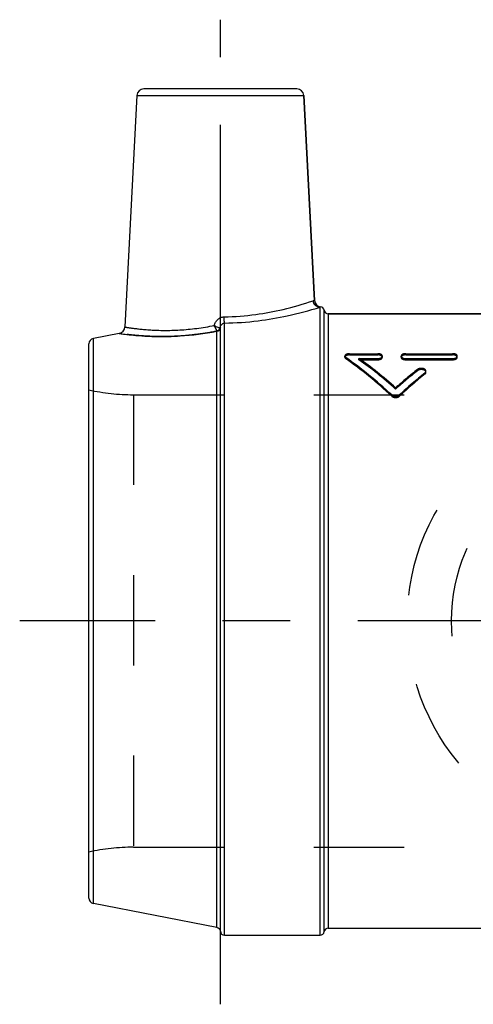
# Model space of a CAD drawing. Header units: millimetres. Extents: x 456 to 544, y 464.4 to 535.6.
# Tile 1 of 2: x 456 to 488.8, y 464.4 to 535.6. Entities that reach past the tile are written whole.
import ezdxf

# ---------------------------------------------------------------- set-up
doc = ezdxf.new("R2010")
doc.units = ezdxf.units.MM
doc.header["$LTSCALE"] = 65.185185
doc.linetypes.add('CENTER', pattern=[0.6, 0.375, -0.075, 0.075, -0.075])
doc.linetypes.add('HIDDEN', pattern=[0.2, 0.1, -0.1])
for name, color, linetype in [('ACHSEN_S', 7, 'CONTINUOUS'), ('KOERPER', 7, 'CONTINUOUS'), ('KONST.EL_MIT_GEO', 7, 'CONTINUOUS'), ('KURVEN', 7, 'CONTINUOUS'), ('L1', 7, 'CONTINUOUS')]:
    doc.layers.add(name, color=color, linetype=linetype)

msp = doc.modelspace()

# ---------------------------------------------------------------- linework, layer by layer
at = {"layer": 'ACHSEN_S', "color": 2, "linetype": 'CENTER'}
msp.add_line((544, 492.125), (456, 492.125), dxfattribs=at)
at = {"layer": 'KOERPER', "color": 7, "linetype": 'Continuous'}
for p, q in [((464.475, 530.101), (463.598, 513.37)), ((476.525, 530.101), (477.301, 515.294)), ((478.3, 514.325), (521.7, 514.325)), ((478.3, 469.925), (521.7, 469.925)), ((470.798, 469.425), (477.708, 469.425))]:
    msp.add_line(p, q, dxfattribs=at)
at = {"layer": 'KOERPER', "color": 8, "linetype": 'HIDDEN'}
for p, q in [((464.221, 508.475), (535.779, 508.475)), ((464.221, 475.775), (499, 475.775))]:
    msp.add_line(p, q, dxfattribs=at)
at = {"layer": 'KONST.EL_MIT_GEO', "color": 7, "linetype": 'Continuous'}
for p, q in [((464.475, 530.101), (476.525, 530.101)), ((476.026, 530.575), (464.974, 530.575)), ((477.301, 515.294), (476.525, 530.101)), ((477.708, 469.425), (477.708, 514.797)), ((478.004, 469.675), (478.004, 514.575)), ((478.3, 514.325), (478.3, 469.925)), ((521.7, 514.325), (478.3, 514.325)), ((470.257, 469.972), (470.257, 513.046)), ((470.499, 469.701), (470.499, 513.301)), ((470.798, 469.425), (470.798, 513.654)), ((463.194, 512.905), (461.324, 512.541)), ((461.324, 471.709), (461.324, 512.541)), ((461, 472.101), (461, 512.149)), ((470.257, 469.972), (461.324, 471.709))]:
    msp.add_line(p, q, dxfattribs=at)
at = {"layer": 'KONST.EL_MIT_GEO', "color": 8, "linetype": 'HIDDEN'}
for p, q in [((479.5, 511.179), (479.5, 511.266)), ((479.567, 511.075), (479.567, 511.161)), ((479.838, 511.351), (479.838, 511.437)), ((479.838, 511.437), (481.869, 511.437)), ((479.838, 511.351), (481.869, 511.351)), ((480.514, 511.003), (480.514, 511.09)), ((480.514, 511.09), (481.869, 511.09)), ((480.514, 511.003), (481.869, 511.003)), ((481.869, 511.351), (481.869, 511.437)), ((481.869, 511.003), (481.869, 511.09)), ((482.208, 511.179), (482.208, 511.266)), ((483.561, 511.179), (483.561, 511.266)), ((483.9, 511.351), (483.9, 511.437)), ((483.9, 511.437), (487.284, 511.437)), ((483.9, 511.351), (487.284, 511.351)), ((483.9, 511.003), (483.9, 511.09)), ((483.9, 511.09), (487.284, 511.09)), ((483.9, 511.003), (487.284, 511.003)), ((487.284, 511.351), (487.284, 511.437)), ((487.284, 511.003), (487.284, 511.09)), ((487.623, 511.179), (487.623, 511.266)), ((484.75, 510.213), (484.75, 510.3)), ((485.36, 510.094), (485.36, 510.181)), ((485.293, 509.974), (485.293, 510.061)), ((483.165, 508.887), (483.165, 508.975)), ((464.221, 508.475), (464.221, 475.775)), ((464.221, 508.475), (535.779, 508.475)), ((482.889, 508.366), (482.889, 508.455)), ((483.44, 508.366), (483.44, 508.455)), ((464.221, 475.775), (499, 475.775))]:
    msp.add_line(p, q, dxfattribs=at)
at = {"layer": 'KONST.EL_MIT_GEO', "color": 7, "linetype": 'Continuous'}
for centre, radius, start, end in [((464.974, 530.075), 0.5, 90, 177), ((476.026, 530.075), 0.5, 3, 90), ((477.8, 515.32), 0.5, 183.00001, 263.41154), ((477.708, 514.525), 0.3, 9.59407, 83.41154), ((478.3, 514.625), 0.3, 189.59407, 270), ((463.099, 513.396), 0.5, 280.99997, 357.00001), ((461.4, 512.149), 0.4, 101, 180), ((461.4, 472.101), 0.4, 180, 259), ((470.2, 469.678), 0.3, 4.5216, 79), ((470.798, 469.725), 0.3, 184.5216, 270), ((477.708, 469.725), 0.3, 270, 350.40593), ((478.3, 469.625), 0.3, 90, 170.40593)]:
    msp.add_arc(centre, radius, start, end, dxfattribs=at)
at = {"layer": 'KONST.EL_MIT_GEO', "color": 8, "linetype": 'HIDDEN'}
for centre, start, end in [((464.221, 523.475), 257.5985, 270), ((464.221, 460.775), 90, 102.4015)]:
    msp.add_arc(centre, 15, start, end, dxfattribs=at)
for centre, major_axis, start_param, end_param in [((479.163, 492.125), (-12.172, 21.334), -1.044547, -0.843276), ((479.163, 492.125), (-12.117, 21.238), -1.045581, -0.843385), ((480.008, 492.125), (-12.172, 21.334), -1.009619, -0.84937), ((480.008, 492.125), (-12.117, 21.238), -1.010489, -0.849507), ((486.322, 492.125), (12.172, 21.334), 0.913455, 1.009619), ((486.322, 492.125), (12.117, 21.238), 0.913882, 1.010489), ((487.167, 492.125), (12.172, 21.334), 0.931722, 1.044547), ((487.167, 492.125), (12.117, 21.238), 0.932232, 1.045581)]:
    msp.add_ellipse(centre, major_axis=major_axis, ratio=0.533402, start_param=start_param, end_param=end_param, dxfattribs=at)
at = {"layer": 'KONST.EL_MIT_GEO', "color": 7, "linetype": 'Continuous'}
for points, knots in [([(470.778, 514.102), (471.543, 514.113), (472.974, 514.222), (475.128, 514.627), (476.498, 515.026), (477.215, 515.27)], [0, 0, 0, 0, 0.349441, 0.653717, 1, 1, 1, 1]), ([(477.215, 515.27), (477.222, 515.272), (477.234, 515.276), (477.252, 515.281), (477.266, 515.285), (477.279, 515.288), (477.288, 515.291), (477.294, 515.292), (477.298, 515.293), (477.299, 515.293), (477.3, 515.293), (477.301, 515.294), (477.301, 515.294)], [0, 0, 0, 0, 0.236192, 0.439925, 0.611657, 0.751752, 0.860482, 0.938029, 0.965148, 0.984513, 0.996129, 1, 1, 1, 1]), ([(477.708, 514.797), (477.646, 514.797), (477.521, 514.822), (477.361, 514.927), (477.25, 515.083), (477.219, 515.207), (477.215, 515.27)], [0, 0, 0, 0, 0.248468, 0.498169, 0.748927, 1, 1, 1, 1]), ([(470.798, 513.654), (471.611, 513.665), (473.136, 513.77), (475.448, 514.163), (476.928, 514.555), (477.708, 514.797)], [0, 0, 0, 0, 0.347141, 0.651262, 1, 1, 1, 1]), ([(477.708, 514.797), (477.713, 514.801), (477.72, 514.806), (477.729, 514.813), (477.734, 514.817), (477.738, 514.819), (477.74, 514.822), (477.742, 514.822), (477.743, 514.823), (477.743, 514.823)], [0, 0, 0, 0, 0.444426, 0.616059, 0.75525, 0.862753, 0.939138, 0.984805, 1, 1, 1, 1]), ([(470.06, 513.479), (470.08, 513.561), (470.144, 513.721), (470.278, 513.891), (470.414, 513.995), (470.565, 514.073), (470.693, 514.1), (470.778, 514.102)], [0, 0, 0, 0, 0.250052, 0.499978, 0.625303, 0.750605, 1, 1, 1, 1]), ([(470.798, 513.654), (470.795, 513.676), (470.791, 513.733), (470.785, 513.834), (470.781, 513.961), (470.779, 514.053), (470.778, 514.102)], [0, 0, 0, 0, 0.151585, 0.383274, 0.674674, 1, 1, 1, 1]), ([(463.194, 512.905), (463.206, 512.903), (463.251, 512.896), (463.353, 512.882), (463.522, 512.858), (463.875, 512.813), (464.464, 512.75), (465.332, 512.69), (466.39, 512.666), (468.057, 512.723), (469.361, 512.893), (470.248, 513.064)], [0, 0, 0, 0, 0.004891, 0.019502, 0.043649, 0.077042, 0.169942, 0.2943, 0.445363, 0.617629, 1, 1, 1, 1]), ([(463.598, 513.37), (463.598, 513.369), (463.599, 513.37), (463.6, 513.369), (463.603, 513.369), (463.608, 513.368), (463.617, 513.367), (463.63, 513.364), (463.647, 513.361), (463.668, 513.358), (463.693, 513.354), (463.733, 513.347), (463.793, 513.338), (463.876, 513.325), (463.974, 513.31), (464.086, 513.294), (464.213, 513.277), (464.409, 513.252), (464.687, 513.219), (465.059, 513.183), (465.481, 513.152), (465.947, 513.13), (466.455, 513.119), (466.999, 513.125), (467.782, 513.159), (468.81, 513.257), (469.639, 513.394), (470.06, 513.479)], [0, 0, 0, 0, 0.000075, 0.000298, 0.000671, 0.001192, 0.002682, 0.004766, 0.007443, 0.010711, 0.014568, 0.019011, 0.029645, 0.042585, 0.057797, 0.075244, 0.094883, 0.116668, 0.166467, 0.224197, 0.289365, 0.361425, 0.439775, 0.523749, 0.612614, 0.801695, 1, 1, 1, 1]), ([(470.248, 513.064), (470.239, 513.086), (470.214, 513.139), (470.15, 513.277), (470.098, 513.394), (470.06, 513.479)], [0, 0, 0, 0, 0.154086, 0.38704, 1, 1, 1, 1]), ([(470.06, 513.479), (470.14, 513.434), (470.255, 513.378), (470.395, 513.329), (470.451, 513.314), (470.473, 513.31)], [0, 0, 0, 0, 0.61518, 0.847521, 1, 1, 1, 1]), ([(470.473, 513.31), (470.462, 513.253), (470.407, 513.144), (470.304, 513.08), (470.248, 513.064)], [0, 0, 0, 0, 0.500002, 1, 1, 1, 1]), ([(470.257, 513.046), (470.257, 513.049), (470.256, 513.056), (470.251, 513.062), (470.248, 513.064)], [0, 0, 0, 0, 0.477998, 1, 1, 1, 1]), ([(470.499, 513.301), (470.497, 513.271), (470.481, 513.21), (470.427, 513.131), (470.35, 513.073), (470.289, 513.051), (470.257, 513.046)], [0, 0, 0, 0, 0.244222, 0.491816, 0.74397, 1, 1, 1, 1]), ([(470.473, 513.31), (470.477, 513.309), (470.483, 513.308), (470.491, 513.306), (470.496, 513.304), (470.499, 513.302), (470.499, 513.301)], [0, 0, 0, 0, 0.396419, 0.693811, 0.892666, 1, 1, 1, 1]), ([(470.499, 513.301), (470.502, 513.342), (470.516, 513.423), (470.572, 513.536), (470.668, 513.625), (470.754, 513.652), (470.798, 513.654)], [0, 0, 0, 0, 0.239294, 0.485434, 0.739299, 1, 1, 1, 1])]:
    msp.add_open_spline(points, degree=3, knots=knots, dxfattribs=at)
at = {"layer": 'KONST.EL_MIT_GEO', "color": 8, "linetype": 'HIDDEN'}
for points, knots in [([(477.708, 514.797), (477.646, 514.797), (477.521, 514.822), (477.361, 514.927), (477.25, 515.083), (477.219, 515.207), (477.215, 515.27)], [0, 0, 0, 0, 0.248468, 0.498169, 0.748927, 1, 1, 1, 1]), ([(470.798, 513.654), (470.795, 513.676), (470.791, 513.733), (470.785, 513.834), (470.781, 513.961), (470.779, 514.053), (470.778, 514.102)], [0, 0, 0, 0, 0.151585, 0.383274, 0.674674, 1, 1, 1, 1]), ([(470.248, 513.064), (469.795, 512.977), (468.902, 512.833), (467.596, 512.707), (466.39, 512.666), (465.332, 512.69), (464.563, 512.743), (464.053, 512.794), (463.756, 512.829), (463.522, 512.859), (463.368, 512.88), (463.277, 512.893), (463.231, 512.899), (463.206, 512.904), (463.194, 512.905)], [0, 0, 0, 0, 0.195318, 0.382489, 0.554721, 0.705754, 0.830088, 0.88073, 0.922973, 0.956359, 0.980502, 0.989012, 0.99511, 1, 1, 1, 1]), ([(470.06, 513.479), (470.098, 513.394), (470.15, 513.277), (470.214, 513.139), (470.239, 513.086), (470.248, 513.064)], [0, 0, 0, 0, 0.61296, 0.845914, 1, 1, 1, 1]), ([(470.473, 513.31), (470.462, 513.253), (470.407, 513.144), (470.304, 513.08), (470.248, 513.064)], [0, 0, 0, 0, 0.500002, 1, 1, 1, 1]), ([(479.838, 511.437), (479.795, 511.437), (479.713, 511.43), (479.618, 511.4), (479.558, 511.364), (479.526, 511.335), (479.505, 511.302), (479.5, 511.277), (479.5, 511.266)], [0, 0, 0, 0, 0.317034, 0.599147, 0.71951, 0.824503, 0.916176, 1, 1, 1, 1]), ([(479.838, 511.351), (479.795, 511.351), (479.713, 511.343), (479.618, 511.313), (479.558, 511.278), (479.526, 511.248), (479.505, 511.215), (479.5, 511.191), (479.5, 511.179)], [0, 0, 0, 0, 0.317028, 0.599136, 0.719499, 0.824493, 0.916169, 1, 1, 1, 1]), ([(479.5, 511.266), (479.5, 511.247), (479.515, 511.204), (479.548, 511.175), (479.567, 511.161)], [0, 0, 0, 0, 0.44957, 1, 1, 1, 1]), ([(479.5, 511.179), (479.5, 511.16), (479.515, 511.117), (479.548, 511.088), (479.567, 511.075)], [0, 0, 0, 0, 0.44958, 1, 1, 1, 1]), ([(482.208, 511.266), (482.208, 511.277), (482.203, 511.302), (482.182, 511.335), (482.15, 511.364), (482.09, 511.4), (481.995, 511.43), (481.912, 511.437), (481.869, 511.437)], [0, 0, 0, 0, 0.083824, 0.175498, 0.280491, 0.400855, 0.682968, 1, 1, 1, 1]), ([(482.208, 511.179), (482.208, 511.191), (482.203, 511.215), (482.182, 511.248), (482.15, 511.278), (482.09, 511.313), (481.995, 511.343), (481.912, 511.351), (481.869, 511.351)], [0, 0, 0, 0, 0.08383, 0.175508, 0.280503, 0.400865, 0.682974, 1, 1, 1, 1]), ([(481.869, 511.09), (481.913, 511.09), (481.995, 511.098), (482.09, 511.129), (482.15, 511.166), (482.182, 511.197), (482.203, 511.23), (482.208, 511.254), (482.208, 511.266)], [0, 0, 0, 0, 0.315595, 0.597495, 0.718327, 0.823987, 0.916197, 1, 1, 1, 1]), ([(481.869, 511.003), (481.913, 511.003), (481.995, 511.012), (482.09, 511.043), (482.15, 511.08), (482.182, 511.11), (482.203, 511.143), (482.208, 511.168), (482.208, 511.179)], [0, 0, 0, 0, 0.315583, 0.597477, 0.71831, 0.823975, 0.916191, 1, 1, 1, 1]), ([(483.9, 511.437), (483.856, 511.437), (483.774, 511.43), (483.679, 511.4), (483.619, 511.364), (483.587, 511.335), (483.566, 511.302), (483.561, 511.277), (483.561, 511.266)], [0, 0, 0, 0, 0.317032, 0.599145, 0.719509, 0.824502, 0.916176, 1, 1, 1, 1]), ([(483.9, 511.351), (483.856, 511.351), (483.774, 511.343), (483.679, 511.313), (483.619, 511.278), (483.587, 511.248), (483.566, 511.215), (483.561, 511.191), (483.561, 511.179)], [0, 0, 0, 0, 0.317026, 0.599135, 0.719497, 0.824492, 0.91617, 1, 1, 1, 1]), ([(483.561, 511.266), (483.561, 511.254), (483.566, 511.23), (483.587, 511.197), (483.619, 511.166), (483.679, 511.129), (483.774, 511.098), (483.856, 511.09), (483.9, 511.09)], [0, 0, 0, 0, 0.083803, 0.176012, 0.281673, 0.402505, 0.684405, 1, 1, 1, 1]), ([(483.561, 511.179), (483.561, 511.168), (483.566, 511.143), (483.587, 511.11), (483.619, 511.08), (483.679, 511.043), (483.774, 511.012), (483.856, 511.003), (483.9, 511.003)], [0, 0, 0, 0, 0.083809, 0.176025, 0.28169, 0.402523, 0.684417, 1, 1, 1, 1]), ([(487.623, 511.266), (487.623, 511.277), (487.618, 511.302), (487.597, 511.335), (487.565, 511.364), (487.505, 511.4), (487.41, 511.43), (487.328, 511.437), (487.284, 511.437)], [0, 0, 0, 0, 0.083824, 0.175498, 0.280491, 0.400855, 0.682968, 1, 1, 1, 1]), ([(487.623, 511.179), (487.623, 511.191), (487.618, 511.215), (487.597, 511.248), (487.565, 511.278), (487.505, 511.313), (487.41, 511.343), (487.328, 511.351), (487.284, 511.351)], [0, 0, 0, 0, 0.08383, 0.175508, 0.280503, 0.400865, 0.682974, 1, 1, 1, 1]), ([(487.284, 511.09), (487.328, 511.09), (487.41, 511.098), (487.505, 511.129), (487.565, 511.166), (487.597, 511.197), (487.618, 511.23), (487.623, 511.254), (487.623, 511.266)], [0, 0, 0, 0, 0.315595, 0.597495, 0.718327, 0.823987, 0.916197, 1, 1, 1, 1]), ([(487.284, 511.003), (487.328, 511.003), (487.41, 511.012), (487.505, 511.043), (487.565, 511.08), (487.597, 511.11), (487.618, 511.143), (487.623, 511.168), (487.623, 511.179)], [0, 0, 0, 0, 0.315583, 0.597477, 0.71831, 0.823975, 0.916191, 1, 1, 1, 1]), ([(485.36, 510.181), (485.36, 510.202), (485.347, 510.248), (485.295, 510.303), (485.22, 510.345), (485.127, 510.372), (485.025, 510.382), (484.922, 510.373), (484.828, 510.347), (484.773, 510.318), (484.75, 510.3)], [0, 0, 0, 0, 0.088498, 0.190067, 0.310417, 0.447387, 0.593948, 0.740793, 0.878553, 1, 1, 1, 1]), ([(485.36, 510.094), (485.36, 510.115), (485.347, 510.161), (485.295, 510.216), (485.22, 510.258), (485.127, 510.285), (485.025, 510.295), (484.922, 510.286), (484.828, 510.26), (484.773, 510.231), (484.75, 510.213)], [0, 0, 0, 0, 0.088539, 0.190128, 0.310479, 0.447437, 0.593979, 0.740805, 0.878553, 1, 1, 1, 1]), ([(485.293, 510.061), (485.312, 510.077), (485.346, 510.112), (485.36, 510.159), (485.36, 510.181)], [0, 0, 0, 0, 0.537049, 1, 1, 1, 1]), ([(485.293, 509.974), (485.312, 509.989), (485.346, 510.025), (485.36, 510.072), (485.36, 510.094)], [0, 0, 0, 0, 0.536989, 1, 1, 1, 1]), ([(482.889, 508.455), (482.923, 508.423), (483.013, 508.373), (483.165, 508.35), (483.317, 508.373), (483.406, 508.423), (483.44, 508.455)], [0, 0, 0, 0, 0.235862, 0.5, 0.764138, 1, 1, 1, 1]), ([(482.889, 508.366), (482.923, 508.334), (483.013, 508.285), (483.165, 508.261), (483.317, 508.285), (483.406, 508.334), (483.44, 508.366)], [0, 0, 0, 0, 0.23589, 0.5, 0.76411, 1, 1, 1, 1])]:
    msp.add_open_spline(points, degree=3, knots=knots, dxfattribs=at)
at = {"layer": 'KURVEN', "color": 8, "linetype": 'HIDDEN'}
for radius in [16, 12.8]:
    msp.add_circle((500, 492.125), radius, dxfattribs=at)
at = {"layer": 'L1', "color": 2, "linetype": 'CENTER'}
msp.add_line((470.5, 464.425), (470.5, 535.575), dxfattribs=at)

doc.saveas('drawing.dxf')
